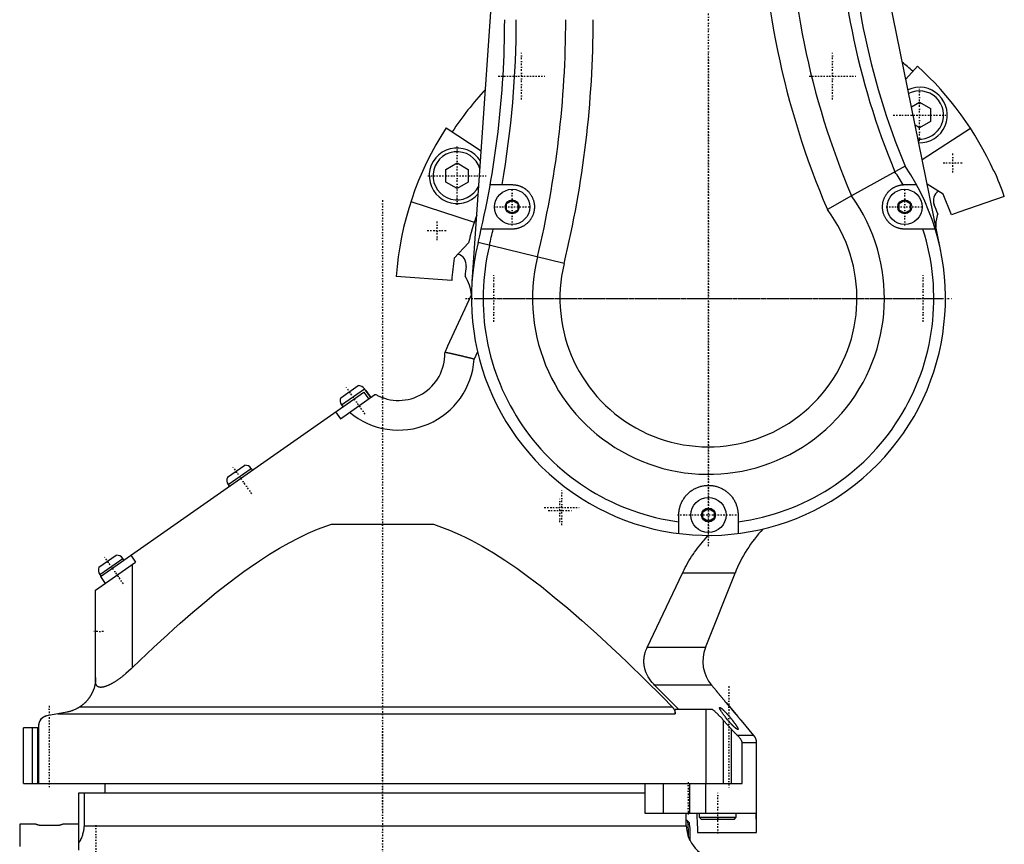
# Model space of a CAD drawing. Extents: x -152 to 584, y -5 to 847.
# Tile 2 of 7: x -98 to 168, y 183 to 405. Entities that reach past the tile are written whole.
import ezdxf

# ---------------------------------------------------------------- set-up
doc = ezdxf.new("R2010")
doc.units = 0
doc.linetypes.add('CENTER', pattern=[1.5, 0.45, -0.5, 0.05, -0.5])
doc.layers.add('AM_0', color=7, linetype='CONTINUOUS')
doc.layers.add('AM_7', color=7, linetype='CENTER')

msp = doc.modelspace()

# ---------------------------------------------------------------- linework, layer by layer
at = {"layer": 'AM_0', "color": 7, "linetype": 'CONTINUOUS'}
for p, q in [((24.16, 334.46), (33, 460.94)), ((150.72, 342.76), (129, 449.49)), ((141.27, 389.19), (144.42, 392.69)), ((142.79, 381.69), (145, 382.96)), ((145, 382.96), (148, 381.23)), ((148, 381.23), (148, 377.77)), ((148, 377.77), (145, 376.04)), ((17.13, 376.02), (26.63, 369.85)), ((145, 376.04), (143.8, 376.73)), ((145.69, 367.46), (158.74, 375.94)), ((17.1, 364.83), (20.1, 366.56)), ((17.1, 361.37), (17.1, 364.83)), ((20.1, 366.56), (23.1, 364.83)), ((23.1, 364.83), (23.1, 361.37)), ((141.14, 365.67), (126.61, 357.7)), ((165.05, 364.31), (165.19, 364.37)), ((20.1, 359.64), (17.1, 361.37)), ((23.1, 361.37), (20.1, 359.64)), ((29.07, 360.7), (35, 360.7)), ((141, 360.7), (144.16, 360.7)), ((151.37, 358.17), (147.03, 360.85)), ((33.5, 355.57), (35, 356.43)), ((35, 356.43), (36.5, 355.57)), ((126.61, 357.7), (120.12, 354.01)), ((139.5, 355.57), (141, 356.43)), ((141, 356.43), (142.5, 355.57)), ((153.6, 352.53), (151.37, 358.17)), ((167.9, 357.51), (155.63, 353.29)), ((7.64, 356.11), (24.75, 350.55)), ((33.5, 353.83), (33.5, 355.57)), ((35, 352.97), (33.5, 353.83)), ((36.5, 353.83), (35, 352.97)), ((36.5, 355.57), (36.5, 353.83)), ((139.5, 353.83), (139.5, 355.57)), ((141, 352.97), (139.5, 353.83)), ((142.5, 353.83), (141, 352.97)), ((142.5, 355.57), (142.5, 353.83)), ((155.63, 353.29), (153.6, 352.53)), ((35, 348.7), (26.65, 348.7)), ((149.21, 348.7), (141, 348.7)), ((23.2, 344.96), (19.36, 340.87)), ((49.02, 339.43), (25.79, 345.05)), ((18.67, 334.85), (3.71, 335.89)), ((17.6, 317.2), (24.01, 330.93)), ((16.78, 315.24), (17.6, 317.2)), ((25.66, 315.54), (24.74, 313.58)), ((-11.3, 303.17), (-6.62, 306.44)), ((-76.2, 254.93), (-5.09, 304.71)), ((-11.39, 297.49), (-2.1, 304)), ((-11.1, 301.23), (-4.87, 305.59)), ((-5.09, 304.71), (-3.77, 302.83)), ((-3.21, 303.22), (-4.87, 305.59)), ((-4.53, 305.1), (-4.52, 305.11)), ((-4.52, 305.11), (-3.2, 303.23)), ((-2.1, 304), (-1.79, 304)), ((-11.1, 301.23), (-10.76, 300.74)), ((-12.71, 299.38), (-11.39, 297.49)), ((-41.9, 281.67), (-37.22, 284.94)), ((-41.7, 279.73), (-35.47, 284.09)), ((-35.17, 283.65), (-35.47, 284.09)), ((-41.7, 279.73), (-41.39, 279.29)), ((80, 266.5), (80, 271.5)), ((86.5, 272.37), (88, 273.23)), ((86.5, 270.63), (86.5, 272.37)), ((88, 273.23), (89.5, 272.37)), ((89.5, 272.37), (89.5, 270.63)), ((96, 271.5), (96, 266.5)), ((-13.77, 269), (13.77, 269)), ((88, 269.77), (86.5, 270.63)), ((89.5, 270.63), (88, 269.77)), ((-76.6, 257.37), (-71.92, 260.64)), ((-68.01, 260.66), (-66.69, 258.78)), ((-77.5, 251.2), (-66.69, 258.78)), ((-76.4, 255.43), (-70.17, 259.79)), ((-69.87, 259.36), (-70.17, 259.79)), ((-67.5, 230.33), (-67.5, 258.21)), ((-76.4, 255.43), (-76.1, 255)), ((71.44, 235.7), (80.99, 255.81)), ((95.18, 255.81), (80.99, 255.81)), ((87.2, 235.7), (95.18, 255.81)), ((-76.2, 254.93), (-74.88, 253.04)), ((-77.5, 226.46), (-77.5, 251.2)), ((87.2, 235.7), (71.44, 235.7)), ((88.84, 225.57), (73.43, 225.57)), ((80.02, 219), (73.43, 225.57)), ((90.15, 224), (88.84, 225.57)), ((92.75, 220.84), (95.86, 217.17)), ((-85.27, 218.26), (-90.69, 217.25)), ((-81.67, 219.73), (78.19, 219.73)), ((89.13, 219), (79.01, 219)), ((79.01, 217.82), (79.01, 219)), ((87.4, 199), (87.4, 219)), ((-87.66, 217.82), (79.01, 217.82)), ((92.07, 199), (92.07, 216.05)), ((92.07, 216.05), (94.21, 213.63)), ((96.83, 216.06), (96.9, 215.97)), ((100.3, 211.93), (96.9, 215.97)), ((-97, 199), (-97, 214)), ((-92.9, 214), (-97, 214)), ((-94.53, 199), (-94.53, 214)), ((-93.1, 199), (-93.1, 214)), ((-92.9, 214.6), (-92.9, 199)), ((94.21, 199), (94.21, 213.63)), ((100.3, 211.93), (95.86, 211.93)), ((97.09, 199), (97.09, 210)), ((101, 210), (97.09, 210)), ((101, 185.75), (101, 210)), ((-97, 199), (97.09, 199)), ((-75, 199), (-75, 196.5)), ((70.81, 199), (70.81, 191)), ((75.81, 199), (75.81, 191)), ((82.85, 199), (82.85, 191)), ((87.16, 199), (87.16, 191)), ((-82, 196.5), (70.81, 196.5)), ((-82, 180.95), (-82, 196.5)), ((-80.62, 196.5), (-80.62, 187.6)), ((70.81, 191), (100.86, 191)), ((82, 187.6), (82, 191)), ((82.25, 189), (82, 189)), ((82.77, 188.49), (82.28, 188.98)), ((85.5, 191), (85.5, 189.9)), ((85.5, 189.9), (86, 189.4)), ((85.5, 189.9), (95.5, 189.9)), ((86, 189.4), (95, 189.4)), ((95, 189.4), (95.5, 189.9)), ((95.5, 189.9), (95.5, 191)), ((-98, 188), (-98, 182)), ((-93.66, 188), (-98, 188)), ((-88, 187.63), (-92, 187.63)), ((-82, 188), (-86.34, 188)), ((-80.62, 187.6), (82, 187.6)), ((85, 185.75), (101, 185.75))]:
    msp.add_line(p, q, dxfattribs=at)
for points in [[(82.64, 184.52), (82.62, 185.54), (82.59, 186.5), (82.54, 187.34), (82.48, 188.04), (82.41, 188.57), (82.33, 188.89), (82.25, 189)], [(83.1, 183.49), (83.1, 184.39), (83.08, 185.27), (83.06, 186.11), (83.02, 186.86), (82.97, 187.5), (82.91, 187.99), (82.84, 188.33), (82.77, 188.49)]]:
    msp.add_lwpolyline(points, dxfattribs=at)
for points in [[(35, 360.7, 0), (35.08, 360.7, 0), (35.25, 360.69, 0), (35.42, 360.69, 0), (35.5, 360.68, 0), (35.59, 360.67, 0), (35.75, 360.65, 0), (35.91, 360.63, 0), (36.07, 360.6, 0), (36.23, 360.57, 0), (36.39, 360.54, 0), (36.47, 360.52, 0), (36.55, 360.5, 0), (36.71, 360.45, 0), (36.87, 360.4, 0), (37.03, 360.34, 0), (37.19, 360.29, 0), (37.35, 360.22, 0), (37.43, 360.19, 0), (37.51, 360.15, 0), (37.66, 360.08, 0), (37.82, 360, 0), (37.89, 359.96, 0), (37.97, 359.91, 0), (38.12, 359.83, 0), (38.26, 359.73, 0), (38.34, 359.69, 0), (38.41, 359.64, 0), (38.55, 359.54, 0), (38.69, 359.43, 0), (38.83, 359.32, 0), (38.96, 359.21, 0), (39.09, 359.09, 0), (39.15, 359.03, 0), (39.21, 358.97, 0), (39.33, 358.85, 0), (39.45, 358.72, 0), (39.56, 358.6, 0), (39.67, 358.46, 0), (39.78, 358.33, 0), (39.83, 358.26, 0), (39.88, 358.2, 0), (39.97, 358.06, 0), (40.07, 357.92, 0), (40.15, 357.77, 0), (40.24, 357.62, 0), (40.32, 357.47, 0), (40.36, 357.39, 0), (40.4, 357.31, 0), (40.48, 357.15, 0), (40.55, 356.99, 0), (40.61, 356.82, 0), (40.67, 356.65, 0), (40.73, 356.48, 0), (40.76, 356.39, 0), (40.78, 356.31, 0), (40.83, 356.13, 0), (40.87, 355.95, 0), (40.9, 355.78, 0), (40.93, 355.6, 0), (40.96, 355.42, 0), (40.97, 355.33, 0), (40.98, 355.23, 0), (40.99, 355.05, 0), (41, 354.87, 0), (41, 354.78, 0), (41, 354.69, 0), (41, 354.51, 0), (40.99, 354.33, 0), (40.98, 354.24, 0), (40.97, 354.15, 0), (40.96, 353.98, 0), (40.93, 353.8, 0), (40.9, 353.63, 0), (40.87, 353.46, 0), (40.83, 353.29, 0), (40.81, 353.2, 0), (40.79, 353.11, 0), (40.74, 352.94, 0), (40.68, 352.77, 0), (40.62, 352.6, 0), (40.56, 352.44, 0), (40.49, 352.27, 0), (40.45, 352.19, 0), (40.41, 352.1, 0), (40.33, 351.94, 0), (40.24, 351.78, 0), (40.15, 351.62, 0), (40.06, 351.47, 0), (39.96, 351.32, 0), (39.9, 351.24, 0), (39.85, 351.17, 0), (39.74, 351.02, 0), (39.63, 350.88, 0), (39.51, 350.75, 0), (39.39, 350.61, 0), (39.27, 350.48, 0), (39.2, 350.42, 0), (39.14, 350.36, 0), (39.01, 350.24, 0), (38.88, 350.12, 0), (38.74, 350.01, 0), (38.61, 349.91, 0), (38.47, 349.81, 0), (38.4, 349.76, 0), (38.33, 349.71, 0), (38.19, 349.62, 0), (38.05, 349.53, 0), (37.97, 349.49, 0), (37.9, 349.45, 0), (37.75, 349.37, 0), (37.59, 349.29, 0), (37.52, 349.25, 0), (37.44, 349.22, 0), (37.28, 349.15, 0), (37.12, 349.09, 0), (36.96, 349.03, 0), (36.79, 348.97, 0), (36.62, 348.92, 0), (36.54, 348.9, 0), (36.46, 348.88, 0), (36.29, 348.84, 0), (36.12, 348.8, 0), (35.94, 348.77, 0), (35.77, 348.75, 0), (35.6, 348.73, 0), (35.51, 348.72, 0), (35.43, 348.72, 0), (35.26, 348.71, 0), (35.09, 348.7, 0), (35, 348.7, 0)], [(141, 348.7, 0), (140.91, 348.7, 0), (140.74, 348.71, 0), (140.57, 348.72, 0), (140.49, 348.72, 0), (140.4, 348.73, 0), (140.24, 348.75, 0), (140.07, 348.77, 0), (139.9, 348.8, 0), (139.73, 348.84, 0), (139.57, 348.87, 0), (139.48, 348.89, 0), (139.4, 348.92, 0), (139.24, 348.96, 0), (139.08, 349.01, 0), (138.92, 349.07, 0), (138.77, 349.13, 0), (138.62, 349.19, 0), (138.54, 349.23, 0), (138.47, 349.26, 0), (138.32, 349.33, 0), (138.17, 349.41, 0), (138.09, 349.45, 0), (138.02, 349.49, 0), (137.87, 349.58, 0), (137.73, 349.67, 0), (137.65, 349.72, 0), (137.58, 349.77, 0), (137.44, 349.87, 0), (137.3, 349.98, 0), (137.16, 350.09, 0), (137.02, 350.21, 0), (136.89, 350.33, 0), (136.83, 350.39, 0), (136.76, 350.45, 0), (136.64, 350.58, 0), (136.52, 350.71, 0), (136.4, 350.85, 0), (136.29, 350.99, 0), (136.18, 351.13, 0), (136.13, 351.2, 0), (136.08, 351.27, 0), (135.98, 351.42, 0), (135.88, 351.57, 0), (135.79, 351.72, 0), (135.71, 351.87, 0), (135.63, 352.02, 0), (135.59, 352.1, 0), (135.56, 352.18, 0), (135.49, 352.33, 0), (135.42, 352.49, 0), (135.36, 352.66, 0), (135.3, 352.82, 0), (135.25, 352.99, 0), (135.22, 353.08, 0), (135.2, 353.16, 0), (135.16, 353.33, 0), (135.12, 353.51, 0), (135.09, 353.68, 0), (135.06, 353.86, 0), (135.04, 354.04, 0), (135.03, 354.13, 0), (135.02, 354.22, 0), (135.01, 354.4, 0), (135, 354.57, 0), (135, 354.66, 0), (135, 354.75, 0), (135, 354.93, 0), (135.01, 355.1, 0), (135.02, 355.19, 0), (135.03, 355.28, 0), (135.05, 355.45, 0), (135.07, 355.62, 0), (135.1, 355.79, 0), (135.13, 355.96, 0), (135.17, 356.12, 0), (135.19, 356.2, 0), (135.21, 356.28, 0), (135.26, 356.44, 0), (135.31, 356.6, 0), (135.36, 356.76, 0), (135.42, 356.91, 0), (135.49, 357.07, 0), (135.52, 357.14, 0), (135.56, 357.22, 0), (135.63, 357.37, 0), (135.71, 357.52, 0), (135.79, 357.67, 0), (135.87, 357.82, 0), (135.97, 357.96, 0), (136.01, 358.04, 0), (136.06, 358.11, 0), (136.16, 358.24, 0), (136.26, 358.38, 0), (136.37, 358.51, 0), (136.48, 358.64, 0), (136.59, 358.77, 0), (136.65, 358.83, 0), (136.71, 358.89, 0), (136.83, 359.01, 0), (136.95, 359.13, 0), (137.07, 359.24, 0), (137.2, 359.34, 0), (137.33, 359.45, 0), (137.4, 359.5, 0), (137.46, 359.55, 0), (137.59, 359.64, 0), (137.73, 359.73, 0), (137.79, 359.77, 0), (137.86, 359.81, 0), (138, 359.9, 0), (138.14, 359.97, 0), (138.21, 360.01, 0), (138.28, 360.05, 0), (138.42, 360.12, 0), (138.57, 360.19, 0), (138.72, 360.25, 0), (138.87, 360.31, 0), (139.02, 360.36, 0), (139.1, 360.39, 0), (139.18, 360.42, 0), (139.33, 360.46, 0), (139.49, 360.51, 0), (139.65, 360.55, 0), (139.81, 360.58, 0), (139.98, 360.61, 0), (140.06, 360.63, 0), (140.14, 360.64, 0), (140.31, 360.66, 0), (140.47, 360.68, 0), (140.55, 360.68, 0)], [(140.55, 360.68, 0), (140.63, 360.69, 0), (140.78, 360.7, 0), (140.93, 360.7, 0), (141, 360.7, 0)], [(24.74, 313.58, 0), (24.69, 313.59, 0), (24.58, 313.62, 0), (24.48, 313.64, 0), (24.43, 313.66, 0), (24.38, 313.67, 0), (24.27, 313.7, 0), (24.17, 313.72, 0), (24.06, 313.75, 0), (23.96, 313.78, 0), (23.86, 313.8, 0), (23.81, 313.82, 0), (23.75, 313.83, 0), (23.65, 313.85, 0), (23.55, 313.88, 0), (23.44, 313.91, 0), (23.34, 313.93, 0), (23.24, 313.96, 0), (23.19, 313.97, 0), (23.14, 313.98, 0), (23.03, 314.01, 0), (22.93, 314.03, 0), (22.88, 314.05, 0), (22.83, 314.06, 0), (22.73, 314.08, 0), (22.63, 314.11, 0), (22.58, 314.12, 0), (22.53, 314.13, 0), (22.43, 314.16, 0), (22.33, 314.18, 0), (22.23, 314.21, 0), (22.13, 314.23, 0), (22.03, 314.25, 0), (21.98, 314.27, 0), (21.93, 314.28, 0), (21.84, 314.3, 0), (21.74, 314.32, 0), (21.64, 314.35, 0), (21.54, 314.37, 0), (21.45, 314.39, 0), (21.4, 314.4, 0), (21.35, 314.42, 0), (21.26, 314.44, 0), (21.17, 314.46, 0), (21.07, 314.48, 0), (20.98, 314.5, 0), (20.89, 314.53, 0), (20.84, 314.54, 0), (20.8, 314.55, 0), (20.71, 314.57, 0), (20.62, 314.59, 0), (20.53, 314.61, 0), (20.44, 314.63, 0), (20.35, 314.65, 0), (20.31, 314.66, 0), (20.26, 314.67, 0), (20.18, 314.69, 0), (20.09, 314.71, 0), (20.01, 314.73, 0), (19.92, 314.75, 0), (19.84, 314.77, 0), (19.8, 314.78, 0), (19.76, 314.79, 0), (19.67, 314.8, 0), (19.59, 314.82, 0), (19.55, 314.83, 0), (19.51, 314.84, 0), (19.43, 314.86, 0), (19.36, 314.88, 0), (19.32, 314.88, 0), (19.28, 314.89, 0), (19.2, 314.91, 0), (19.13, 314.93, 0), (19.05, 314.94, 0), (18.98, 314.96, 0), (18.91, 314.98, 0), (18.87, 314.98, 0), (18.84, 314.99, 0), (18.76, 315.01, 0), (18.7, 315.02, 0), (18.63, 315.04, 0), (18.56, 315.05, 0), (18.49, 315.07, 0), (18.46, 315.07, 0), (18.43, 315.08, 0), (18.36, 315.09, 0), (18.3, 315.11, 0), (18.24, 315.12, 0), (18.18, 315.13, 0), (18.12, 315.15, 0), (18.09, 315.15, 0), (18.06, 315.16, 0), (18, 315.17, 0), (17.95, 315.18, 0), (17.89, 315.19, 0), (17.84, 315.21, 0), (17.79, 315.22, 0), (17.76, 315.22, 0), (17.73, 315.23, 0), (17.68, 315.24, 0), (17.64, 315.25, 0), (17.59, 315.26, 0), (17.54, 315.27, 0), (17.5, 315.28, 0), (17.48, 315.28, 0), (17.45, 315.29, 0), (17.41, 315.29, 0), (17.37, 315.3, 0), (17.35, 315.31, 0), (17.33, 315.31, 0), (17.29, 315.32, 0), (17.25, 315.33, 0), (17.24, 315.33, 0), (17.22, 315.33, 0), (17.18, 315.34, 0), (17.15, 315.35, 0), (17.12, 315.35, 0), (17.09, 315.36, 0), (17.06, 315.37, 0), (17.04, 315.37, 0), (17.03, 315.37, 0), (17.01, 315.38, 0), (16.98, 315.38, 0), (16.96, 315.39, 0), (16.93, 315.39, 0), (16.91, 315.4, 0), (16.9, 315.4, 0), (16.89, 315.4, 0), (16.88, 315.4, 0), (16.86, 315.41, 0), (16.85, 315.41, 0)], [(80, 271.5, 0), (80, 271.61, 0), (80.01, 271.84, 0), (80.02, 272.06, 0), (80.03, 272.17, 0), (80.04, 272.28, 0), (80.06, 272.5, 0), (80.09, 272.71, 0), (80.13, 272.93, 0), (80.17, 273.14, 0), (80.22, 273.36, 0), (80.25, 273.47, 0), (80.27, 273.58, 0), (80.34, 273.8, 0), (80.4, 274.01, 0), (80.48, 274.23, 0), (80.56, 274.44, 0), (80.65, 274.66, 0), (80.7, 274.76, 0), (80.74, 274.87, 0), (80.84, 275.08, 0), (80.95, 275.29, 0), (81.01, 275.39, 0), (81.07, 275.49, 0), (81.18, 275.69, 0), (81.31, 275.89, 0), (81.37, 275.98, 0), (81.44, 276.08, 0), (81.58, 276.27, 0), (81.72, 276.45, 0), (81.86, 276.63, 0), (82.02, 276.81, 0), (82.17, 276.98, 0), (82.25, 277.06, 0), (82.33, 277.14, 0), (82.49, 277.3, 0), (82.66, 277.46, 0), (82.83, 277.6, 0), (83, 277.75, 0), (83.18, 277.89, 0), (83.27, 277.96, 0), (83.37, 278.02, 0), (83.56, 278.16, 0), (83.76, 278.28, 0), (83.96, 278.41, 0), (84.17, 278.52, 0), (84.38, 278.64, 0), (84.49, 278.69, 0), (84.6, 278.74, 0), (84.82, 278.84, 0), (85.05, 278.94, 0), (85.28, 279.02, 0), (85.51, 279.1, 0), (85.74, 279.18, 0), (85.86, 279.21, 0), (85.98, 279.24, 0), (86.22, 279.3, 0), (86.46, 279.35, 0), (86.69, 279.39, 0), (86.93, 279.43, 0), (87.17, 279.46, 0), (87.29, 279.47, 0), (87.41, 279.48, 0), (87.65, 279.49, 0), (87.88, 279.5, 0), (88, 279.5, 0), (88.12, 279.5, 0), (88.35, 279.49, 0), (88.59, 279.48, 0), (88.71, 279.47, 0), (88.83, 279.46, 0), (89.07, 279.43, 0), (89.31, 279.39, 0), (89.54, 279.35, 0), (89.78, 279.3, 0), (90.02, 279.24, 0), (90.14, 279.21, 0), (90.26, 279.18, 0), (90.49, 279.1, 0), (90.72, 279.02, 0), (90.95, 278.94, 0), (91.18, 278.84, 0), (91.4, 278.74, 0), (91.51, 278.69, 0), (91.62, 278.64, 0), (91.83, 278.52, 0), (92.04, 278.41, 0), (92.24, 278.28, 0), (92.44, 278.16, 0), (92.63, 278.02, 0), (92.73, 277.96, 0), (92.82, 277.89, 0), (93, 277.75, 0), (93.17, 277.6, 0), (93.34, 277.46, 0), (93.51, 277.3, 0), (93.67, 277.14, 0), (93.75, 277.06, 0), (93.83, 276.98, 0), (93.98, 276.81, 0), (94.14, 276.63, 0), (94.28, 276.45, 0), (94.42, 276.27, 0), (94.56, 276.08, 0), (94.63, 275.98, 0), (94.69, 275.89, 0), (94.82, 275.69, 0), (94.93, 275.49, 0), (94.99, 275.39, 0), (95.05, 275.29, 0), (95.16, 275.08, 0), (95.26, 274.87, 0), (95.3, 274.76, 0), (95.35, 274.66, 0), (95.44, 274.44, 0), (95.52, 274.23, 0), (95.6, 274.01, 0), (95.66, 273.8, 0), (95.73, 273.58, 0), (95.75, 273.47, 0), (95.78, 273.36, 0), (95.83, 273.14, 0), (95.87, 272.93, 0), (95.91, 272.71, 0), (95.94, 272.5, 0), (95.96, 272.28, 0), (95.97, 272.17, 0), (95.98, 272.06, 0), (95.99, 271.84, 0), (96, 271.61, 0), (96, 271.5, 0)], [(-67.5, 230.33, 0), (-65.54, 232.22, 0), (-61.74, 235.81, 0), (-58.11, 239.16, 0), (-56.35, 240.76, 0), (-54.62, 242.3, 0), (-51.26, 245.24, 0), (-48.02, 247.98, 0), (-44.9, 250.55, 0), (-41.87, 252.94, 0), (-38.92, 255.16, 0), (-37.48, 256.21, 0), (-36.06, 257.23, 0), (-33.27, 259.14, 0), (-30.54, 260.91, 0), (-27.86, 262.53, 0), (-25.23, 264.01, 0), (-22.64, 265.36, 0), (-21.36, 265.98, 0), (-20.08, 266.57, 0), (-17.55, 267.64, 0), (-15.03, 268.58, 0), (-13.77, 269, 0)], [(13.77, 269, 0), (15.2, 268.52, 0), (18.08, 267.43, 0), (20.98, 266.16, 0), (22.44, 265.46, 0), (23.91, 264.71, 0), (26.89, 263.09, 0), (29.93, 261.29, 0), (33.03, 259.3, 0), (36.22, 257.12, 0), (39.49, 254.74, 0), (41.17, 253.47, 0), (42.87, 252.15, 0), (46.37, 249.35, 0), (50.01, 246.31, 0), (53.8, 243.03, 0), (57.75, 239.49, 0), (61.89, 235.67, 0), (64.04, 233.65, 0), (66.24, 231.54, 0), (70.82, 227.09, 0), (75.66, 222.28, 0), (78.19, 219.73, 0)], [(80.99, 255.81, 0), (81.13, 256.11, 0), (81.41, 256.7, 0), (81.72, 257.29, 0), (81.88, 257.59, 0), (82.04, 257.89, 0), (82.37, 258.48, 0), (82.72, 259.08, 0), (83.08, 259.67, 0), (83.45, 260.26, 0), (83.84, 260.84, 0), (84.03, 261.13, 0), (84.23, 261.42, 0), (84.64, 261.99, 0), (85.06, 262.56, 0), (85.49, 263.11, 0), (85.93, 263.66, 0), (86.38, 264.2, 0), (86.6, 264.47, 0), (86.83, 264.73, 0), (87.29, 265.25, 0), (87.76, 265.76, 0), (87.99, 266.01, 0)], [(73.43, 225.57, 0), (73.21, 225.78, 0), (72.8, 226.24, 0), (72.4, 226.74, 0), (72.22, 226.99, 0), (72.04, 227.25, 0), (71.72, 227.78, 0), (71.44, 228.31, 0), (71.2, 228.85, 0), (71.07, 229.18, 0), (71.04, 229.28, 0), (71, 229.37, 0), (70.99, 229.42, 0), (70.97, 229.47, 0), (70.94, 229.57, 0), (70.91, 229.67, 0), (70.88, 229.77, 0), (70.85, 229.87, 0), (70.83, 229.97, 0), (70.81, 230.03, 0), (70.8, 230.08, 0), (70.78, 230.18, 0), (70.75, 230.28, 0), (70.74, 230.33, 0), (70.73, 230.38, 0), (70.71, 230.49, 0), (70.7, 230.59, 0), (70.69, 230.64, 0), (70.68, 230.69, 0), (70.66, 230.8, 0), (70.65, 230.9, 0), (70.63, 231, 0), (70.62, 231.11, 0), (70.61, 231.21, 0), (70.61, 231.26, 0), (70.6, 231.31, 0), (70.59, 231.41, 0), (70.59, 231.51, 0), (70.58, 231.61, 0), (70.58, 231.71, 0), (70.58, 231.81, 0), (70.57, 231.86, 0), (70.57, 231.91, 0), (70.57, 232, 0), (70.57, 232.1, 0), (70.58, 232.2, 0), (70.58, 232.3, 0), (70.58, 232.4, 0), (70.59, 232.45, 0), (70.59, 232.5, 0), (70.59, 232.6, 0), (70.6, 232.7, 0), (70.61, 232.8, 0), (70.62, 232.9, 0), (70.64, 233.01, 0), (70.64, 233.06, 0), (70.65, 233.11, 0), (70.66, 233.21, 0), (70.68, 233.32, 0), (70.7, 233.42, 0), (70.72, 233.52, 0), (70.74, 233.62, 0), (70.75, 233.68, 0), (70.76, 233.73, 0), (70.78, 233.83, 0), (70.8, 233.93, 0), (70.82, 233.98, 0), (70.83, 234.03, 0), (70.86, 234.14, 0), (70.88, 234.24, 0), (70.9, 234.29, 0), (70.91, 234.34, 0), (70.94, 234.44, 0), (70.97, 234.54, 0), (71.09, 234.88, 0), (71.32, 235.44, 0), (71.44, 235.7, 0)], [(-67.5, 230.33, 0), (-67.86, 229.98, 0), (-68.59, 229.32, 0), (-69.31, 228.69, 0), (-69.68, 228.38, 0), (-69.74, 228.33, 0), (-69.86, 228.23, 0), (-69.99, 228.13, 0), (-70.05, 228.08, 0), (-70.11, 228.03, 0), (-70.24, 227.93, 0), (-70.36, 227.83, 0), (-70.49, 227.73, 0), (-70.62, 227.63, 0), (-70.75, 227.54, 0), (-70.81, 227.49, 0), (-70.88, 227.44, 0), (-71, 227.35, 0), (-71.13, 227.25, 0), (-71.26, 227.16, 0), (-71.39, 227.07, 0), (-71.52, 226.98, 0), (-71.58, 226.94, 0), (-71.65, 226.89, 0), (-71.78, 226.81, 0), (-71.9, 226.72, 0), (-72.03, 226.64, 0), (-72.16, 226.55, 0), (-72.29, 226.47, 0), (-72.35, 226.43, 0), (-72.42, 226.39, 0), (-72.54, 226.31, 0), (-72.67, 226.24, 0), (-72.8, 226.16, 0), (-72.92, 226.09, 0), (-73.04, 226.02, 0), (-73.11, 225.99, 0), (-73.17, 225.95, 0), (-73.29, 225.89, 0), (-73.41, 225.82, 0), (-73.53, 225.76, 0), (-73.66, 225.7, 0), (-73.77, 225.64, 0), (-73.83, 225.61, 0), (-73.89, 225.58, 0), (-74.01, 225.53, 0), (-74.13, 225.48, 0), (-74.18, 225.45, 0), (-74.24, 225.43, 0), (-74.35, 225.38, 0), (-74.47, 225.34, 0), (-74.52, 225.31, 0), (-74.58, 225.29, 0), (-74.69, 225.25, 0), (-74.79, 225.22, 0), (-74.9, 225.18, 0), (-75, 225.15, 0), (-75.11, 225.12, 0), (-75.16, 225.1, 0), (-75.21, 225.09, 0), (-75.31, 225.07, 0), (-75.41, 225.04, 0), (-75.5, 225.02, 0), (-75.6, 225.01, 0), (-75.69, 224.99, 0), (-75.73, 224.99, 0), (-75.78, 224.98, 0), (-75.87, 224.97, 0), (-75.95, 224.97, 0), (-76.04, 224.96, 0), (-76.12, 224.96, 0), (-76.2, 224.96, 0), (-76.24, 224.97, 0), (-76.28, 224.97, 0), (-76.35, 224.98, 0), (-76.42, 224.99, 0), (-76.5, 225, 0), (-76.56, 225.01, 0), (-76.63, 225.03, 0), (-76.66, 225.04, 0), (-76.69, 225.05, 0), (-76.75, 225.08, 0), (-76.81, 225.1, 0), (-76.87, 225.13, 0), (-76.92, 225.16, 0), (-76.97, 225.19, 0), (-77, 225.21, 0), (-77.02, 225.23, 0), (-77.07, 225.27, 0), (-77.11, 225.31, 0), (-77.13, 225.33, 0), (-77.15, 225.35, 0), (-77.19, 225.4, 0), (-77.23, 225.45, 0), (-77.25, 225.47, 0), (-77.26, 225.5, 0), (-77.3, 225.55, 0), (-77.33, 225.61, 0), (-77.35, 225.66, 0), (-77.38, 225.72, 0), (-77.4, 225.78, 0), (-77.41, 225.81, 0), (-77.42, 225.85, 0), (-77.44, 225.91, 0), (-77.45, 225.98, 0), (-77.47, 226.05, 0), (-77.48, 226.12, 0), (-77.49, 226.19, 0), (-77.49, 226.23, 0), (-77.49, 226.27, 0), (-77.5, 226.35, 0), (-77.5, 226.42, 0), (-77.5, 226.46, 0)], [(-77.5, 227.6, 0), (-77.5, 227.44, 0), (-77.51, 227.12, 0), (-77.54, 226.78, 0), (-77.55, 226.6, 0), (-77.57, 226.42, 0), (-77.63, 226.05, 0), (-77.7, 225.64, 0), (-77.8, 225.22, 0), (-77.93, 224.77, 0), (-78.02, 224.51, 0), (-78.05, 224.43, 0), (-78.07, 224.35, 0), (-78.09, 224.31, 0), (-78.1, 224.27, 0), (-78.13, 224.19, 0), (-78.16, 224.11, 0), (-78.18, 224.07, 0), (-78.19, 224.03, 0), (-78.23, 223.95, 0), (-78.26, 223.87, 0), (-78.28, 223.83, 0), (-78.3, 223.79, 0), (-78.33, 223.71, 0), (-78.37, 223.63, 0), (-78.41, 223.55, 0), (-78.45, 223.47, 0), (-78.49, 223.38, 0), (-78.51, 223.34, 0), (-78.53, 223.3, 0), (-78.57, 223.22, 0), (-78.61, 223.14, 0), (-78.66, 223.05, 0), (-78.71, 222.97, 0), (-78.75, 222.88, 0), (-78.78, 222.84, 0), (-78.8, 222.8, 0), (-78.85, 222.72, 0), (-78.9, 222.63, 0), (-78.96, 222.55, 0), (-79.01, 222.46, 0), (-79.07, 222.37, 0), (-79.09, 222.33, 0), (-79.12, 222.29, 0), (-79.18, 222.2, 0), (-79.24, 222.12, 0), (-79.3, 222.03, 0), (-79.37, 221.94, 0), (-79.43, 221.86, 0), (-79.47, 221.81, 0), (-79.5, 221.77, 0), (-79.57, 221.68, 0), (-79.64, 221.59, 0), (-79.71, 221.5, 0), (-79.79, 221.42, 0), (-79.86, 221.33, 0), (-79.9, 221.28, 0), (-79.94, 221.24, 0), (-80.02, 221.15, 0), (-80.1, 221.07, 0), (-80.14, 221.02, 0), (-80.18, 220.98, 0), (-80.27, 220.9, 0), (-80.35, 220.82, 0), (-80.39, 220.77, 0), (-80.44, 220.73, 0), (-80.52, 220.65, 0), (-80.61, 220.57, 0), (-80.69, 220.5, 0), (-80.78, 220.42, 0), (-80.87, 220.35, 0), (-80.91, 220.31, 0), (-80.95, 220.27, 0), (-81.04, 220.2, 0), (-81.13, 220.13, 0), (-81.21, 220.07, 0), (-81.3, 220, 0), (-81.38, 219.94, 0), (-81.43, 219.91, 0), (-81.47, 219.88, 0), (-81.55, 219.82, 0), (-81.63, 219.76, 0), (-81.67, 219.73, 0)], [(96.9, 215.97, 0), (96.9, 215.97, 0), (96.9, 215.98, 0), (96.89, 215.99, 0), (96.88, 215.99, 0), (96.88, 216, 0), (96.86, 216.02, 0), (96.84, 216.04, 0), (96.82, 216.07, 0), (96.79, 216.1, 0), (96.76, 216.13, 0), (96.74, 216.15, 0), (96.72, 216.17, 0), (96.69, 216.22, 0), (96.65, 216.26, 0), (96.6, 216.31, 0), (96.56, 216.37, 0), (96.51, 216.42, 0), (96.48, 216.45, 0), (96.46, 216.48, 0), (96.4, 216.54, 0), (96.35, 216.61, 0), (96.32, 216.64, 0), (96.29, 216.67, 0), (96.23, 216.74, 0), (96.17, 216.81, 0), (96.14, 216.85, 0), (96.11, 216.89, 0), (96.04, 216.96, 0), (95.98, 217.03, 0), (95.92, 217.11, 0), (95.85, 217.18, 0), (95.78, 217.26, 0), (95.75, 217.3, 0), (95.72, 217.34, 0), (95.65, 217.42, 0), (95.58, 217.5, 0), (95.51, 217.58, 0), (95.44, 217.66, 0), (95.36, 217.75, 0), (95.33, 217.79, 0), (95.29, 217.84, 0), (95.21, 217.92, 0), (95.14, 218.01, 0), (95.06, 218.1, 0), (94.98, 218.19, 0), (94.9, 218.29, 0), (94.86, 218.33, 0), (94.83, 218.38, 0), (94.75, 218.47, 0), (94.67, 218.56, 0), (94.59, 218.66, 0), (94.51, 218.75, 0), (94.43, 218.85, 0), (94.39, 218.89, 0), (94.34, 218.94, 0), (94.26, 219.04, 0), (94.18, 219.13, 0), (94.1, 219.23, 0), (94.02, 219.32, 0), (93.94, 219.42, 0), (93.9, 219.46, 0), (93.86, 219.51, 0), (93.78, 219.61, 0), (93.7, 219.7, 0), (93.67, 219.75, 0), (93.63, 219.79, 0), (93.55, 219.88, 0), (93.47, 219.98, 0), (93.43, 220.02, 0), (93.4, 220.07, 0), (93.32, 220.16, 0), (93.24, 220.25, 0), (93.17, 220.34, 0), (93.09, 220.43, 0), (93.01, 220.52, 0), (92.97, 220.57, 0), (92.93, 220.62, 0), (92.85, 220.71, 0), (92.78, 220.81, 0), (92.7, 220.9, 0), (92.62, 221, 0), (92.54, 221.09, 0), (92.5, 221.14, 0), (92.46, 221.19, 0), (92.38, 221.28, 0), (92.3, 221.37, 0), (92.23, 221.47, 0), (92.15, 221.56, 0), (92.07, 221.66, 0), (92.03, 221.7, 0), (91.99, 221.75, 0), (91.92, 221.84, 0), (91.84, 221.93, 0), (91.77, 222.02, 0), (91.69, 222.11, 0), (91.62, 222.2, 0), (91.58, 222.25, 0), (91.55, 222.29, 0), (91.47, 222.38, 0), (91.4, 222.46, 0), (91.33, 222.55, 0), (91.27, 222.63, 0), (91.2, 222.71, 0), (91.17, 222.75, 0), (91.13, 222.79, 0), (91.07, 222.87, 0), (91.01, 222.95, 0), (90.97, 222.99, 0), (90.94, 223.02, 0), (90.88, 223.1, 0), (90.83, 223.17, 0), (90.8, 223.2, 0), (90.77, 223.24, 0), (90.71, 223.31, 0), (90.65, 223.38, 0), (90.6, 223.45, 0), (90.55, 223.51, 0), (90.49, 223.57, 0), (90.47, 223.6, 0), (90.45, 223.63, 0), (90.4, 223.69, 0), (90.36, 223.75, 0), (90.31, 223.8, 0), (90.28, 223.84, 0), (90.24, 223.89, 0), (90.23, 223.91, 0), (90.21, 223.92, 0), (90.18, 223.96, 0), (90.16, 223.99, 0), (90.15, 224, 0)], [(-81.67, 219.73, 0), (-81.7, 219.72, 0), (-81.75, 219.68, 0), (-81.81, 219.65, 0), (-81.83, 219.63, 0), (-81.86, 219.61, 0), (-81.91, 219.58, 0), (-81.96, 219.55, 0), (-82.01, 219.52, 0), (-82.06, 219.49, 0), (-82.1, 219.46, 0), (-82.13, 219.44, 0), (-82.15, 219.43, 0), (-82.2, 219.4, 0), (-82.25, 219.37, 0), (-82.29, 219.35, 0), (-82.34, 219.32, 0), (-82.38, 219.3, 0), (-82.4, 219.29, 0), (-82.42, 219.27, 0), (-82.47, 219.25, 0), (-82.51, 219.23, 0), (-82.53, 219.22, 0), (-82.64, 219.16, 0), (-82.85, 219.06, 0), (-83.05, 218.96, 0), (-83.25, 218.87, 0), (-83.44, 218.79, 0), (-83.63, 218.72, 0), (-83.72, 218.68, 0), (-83.81, 218.65, 0), (-83.99, 218.59, 0), (-84.17, 218.53, 0), (-84.35, 218.48, 0), (-84.52, 218.43, 0), (-84.7, 218.38, 0), (-84.78, 218.36, 0), (-84.86, 218.34, 0), (-85.03, 218.31, 0), (-85.19, 218.27, 0), (-85.27, 218.26, 0)], [(78.19, 219.73, 0), (78.23, 219.69, 0), (78.31, 219.6, 0), (78.39, 219.51, 0), (78.42, 219.46, 0), (78.46, 219.41, 0), (78.53, 219.32, 0), (78.6, 219.21, 0), (78.66, 219.11, 0), (78.72, 219.01, 0), (78.77, 218.91, 0), (78.79, 218.85, 0), (78.81, 218.8, 0), (78.85, 218.69, 0), (78.89, 218.58, 0), (78.92, 218.46, 0), (78.95, 218.34, 0), (78.97, 218.23, 0), (78.98, 218.17, 0), (78.99, 218.11, 0), (79, 217.99, 0), (79.01, 217.87, 0), (79.01, 217.82, 0)], [(89.13, 219, 0), (89.21, 218.93, 0), (89.37, 218.79, 0), (89.53, 218.65, 0), (89.61, 218.58, 0), (89.69, 218.51, 0), (89.85, 218.36, 0), (90.01, 218.21, 0), (90.17, 218.05, 0), (90.33, 217.89, 0), (90.5, 217.73, 0), (90.58, 217.65, 0), (90.66, 217.56, 0), (90.83, 217.39, 0), (90.99, 217.22, 0), (91.16, 217.05, 0), (91.33, 216.87, 0), (91.49, 216.69, 0), (91.58, 216.6, 0), (91.66, 216.51, 0), (91.83, 216.32, 0), (91.99, 216.14, 0), (92.07, 216.05, 0)], [(91, 219.44, 0), (91, 219.45, 0), (91, 219.47, 0), (91.01, 219.49, 0), (91.01, 219.5, 0), (91.02, 219.51, 0), (91.03, 219.52, 0), (91.05, 219.53, 0), (91.07, 219.53, 0), (91.09, 219.53, 0), (91.12, 219.52, 0), (91.13, 219.52, 0), (91.15, 219.52, 0), (91.18, 219.5, 0), (91.21, 219.49, 0), (91.25, 219.47, 0), (91.29, 219.44, 0), (91.33, 219.41, 0), (91.36, 219.4, 0), (91.38, 219.38, 0), (91.43, 219.35, 0), (91.48, 219.31, 0), (91.5, 219.29, 0), (91.53, 219.27, 0), (91.58, 219.23, 0), (91.64, 219.18, 0), (91.66, 219.16, 0), (91.69, 219.13, 0), (91.75, 219.08, 0), (91.81, 219.03, 0), (91.86, 218.98, 0), (91.92, 218.93, 0), (91.98, 218.87, 0), (92.01, 218.84, 0), (92.04, 218.82, 0), (92.09, 218.76, 0), (92.15, 218.7, 0), (92.21, 218.64, 0), (92.27, 218.58, 0), (92.33, 218.52, 0), (92.37, 218.49, 0), (92.4, 218.46, 0), (92.46, 218.39, 0), (92.52, 218.33, 0), (92.58, 218.26, 0), (92.65, 218.19, 0), (92.71, 218.13, 0), (92.74, 218.09, 0), (92.77, 218.06, 0), (92.84, 217.99, 0), (92.9, 217.92, 0), (92.97, 217.85, 0), (93.03, 217.78, 0), (93.1, 217.71, 0), (93.13, 217.67, 0), (93.16, 217.63, 0), (93.22, 217.56, 0), (93.29, 217.49, 0), (93.35, 217.42, 0), (93.41, 217.34, 0), (93.48, 217.27, 0), (93.51, 217.23, 0), (93.54, 217.2, 0), (93.6, 217.13, 0), (93.66, 217.05, 0), (93.69, 217.02, 0), (93.73, 216.98, 0), (93.79, 216.91, 0), (93.85, 216.84, 0), (93.87, 216.8, 0), (93.9, 216.77, 0), (93.96, 216.7, 0), (94.02, 216.63, 0), (94.08, 216.56, 0), (94.13, 216.49, 0), (94.19, 216.42, 0), (94.22, 216.38, 0), (94.25, 216.35, 0), (94.31, 216.27, 0), (94.36, 216.2, 0), (94.42, 216.13, 0), (94.48, 216.06, 0), (94.54, 215.98, 0), (94.56, 215.95, 0), (94.59, 215.91, 0), (94.65, 215.84, 0), (94.71, 215.77, 0), (94.76, 215.69, 0), (94.82, 215.62, 0), (94.87, 215.55, 0), (94.9, 215.51, 0), (94.92, 215.47, 0), (94.98, 215.4, 0), (95.03, 215.33, 0), (95.08, 215.26, 0), (95.13, 215.19, 0), (95.18, 215.12, 0), (95.21, 215.09, 0), (95.23, 215.05, 0), (95.28, 214.98, 0), (95.33, 214.92, 0), (95.37, 214.85, 0), (95.42, 214.79, 0), (95.46, 214.72, 0), (95.48, 214.69, 0), (95.5, 214.66, 0), (95.54, 214.6, 0), (95.58, 214.54, 0), (95.6, 214.51, 0), (95.62, 214.48, 0), (95.65, 214.42, 0), (95.69, 214.36, 0), (95.71, 214.33, 0), (95.72, 214.31, 0), (95.76, 214.25, 0), (95.79, 214.19, 0), (95.82, 214.14, 0), (95.85, 214.09, 0), (95.87, 214.04, 0), (95.89, 214.01, 0), (95.9, 213.99, 0), (95.92, 213.94, 0), (95.94, 213.9, 0), (95.96, 213.85, 0), (95.97, 213.81, 0), (95.98, 213.78, 0), (95.99, 213.76, 0), (95.99, 213.74, 0), (96, 213.71, 0), (96, 213.68, 0), (96, 213.67, 0)], [(92.83, 216.59, 0), (92.76, 216.68, 0), (92.61, 216.87, 0), (92.47, 217.05, 0), (92.39, 217.14, 0), (92.32, 217.24, 0), (92.18, 217.42, 0), (92.05, 217.61, 0), (91.91, 217.8, 0), (91.79, 217.98, 0), (91.66, 218.16, 0), (91.61, 218.24, 0), (91.55, 218.33, 0), (91.44, 218.49, 0), (91.35, 218.65, 0), (91.3, 218.74, 0), (91.28, 218.76, 0), (91.27, 218.79, 0), (91.26, 218.8, 0), (91.25, 218.81, 0), (91.24, 218.84, 0), (91.23, 218.86, 0), (91.22, 218.88, 0), (91.2, 218.91, 0), (91.19, 218.93, 0), (91.18, 218.94, 0), (91.18, 218.95, 0), (91.17, 218.98, 0), (91.15, 219, 0), (91.14, 219.02, 0), (91.13, 219.04, 0), (91.12, 219.07, 0), (91.12, 219.08, 0), (91.11, 219.09, 0), (91.1, 219.11, 0), (91.09, 219.13, 0), (91.09, 219.14, 0), (91.08, 219.15, 0), (91.07, 219.17, 0), (91.07, 219.19, 0), (91.06, 219.2, 0), (91.06, 219.21, 0), (91.05, 219.23, 0), (91.04, 219.25, 0), (91.04, 219.27, 0), (91.03, 219.29, 0), (91.03, 219.3, 0), (91.02, 219.31, 0), (91.02, 219.32, 0), (91.02, 219.34, 0), (91.01, 219.35, 0), (91.01, 219.37, 0), (91.01, 219.38, 0), (91, 219.39, 0), (91, 219.4, 0), (91, 219.41, 0), (91, 219.42, 0), (91, 219.43, 0), (91, 219.44, 0)], [(-90.69, 217.25, 0), (-90.78, 217.24, 0), (-90.95, 217.19, 0), (-91.11, 217.14, 0), (-91.19, 217.11, 0), (-91.27, 217.08, 0), (-91.43, 217, 0), (-91.58, 216.92, 0), (-91.72, 216.83, 0), (-91.86, 216.73, 0), (-91.99, 216.62, 0), (-92.06, 216.56, 0), (-92.12, 216.5, 0), (-92.24, 216.37, 0), (-92.35, 216.24, 0), (-92.45, 216.09, 0), (-92.55, 215.93, 0), (-92.64, 215.75, 0), (-92.69, 215.65, 0), (-92.7, 215.63, 0), (-92.71, 215.59, 0), (-92.73, 215.55, 0), (-92.73, 215.53, 0), (-92.74, 215.51, 0), (-92.76, 215.47, 0), (-92.77, 215.43, 0), (-92.78, 215.38, 0), (-92.8, 215.34, 0), (-92.81, 215.29, 0), (-92.82, 215.27, 0), (-92.82, 215.24, 0), (-92.84, 215.19, 0), (-92.85, 215.13, 0), (-92.86, 215.07, 0), (-92.86, 215.04, 0), (-92.87, 215.02, 0), (-92.87, 215.01, 0), (-92.87, 215.01, 0), (-92.87, 215, 0), (-92.87, 214.99, 0), (-92.87, 214.98, 0), (-92.88, 214.96, 0), (-92.88, 214.95, 0), (-92.88, 214.94, 0), (-92.88, 214.93, 0), (-92.88, 214.93, 0), (-92.88, 214.91, 0), (-92.88, 214.9, 0), (-92.88, 214.89, 0), (-92.89, 214.88, 0), (-92.89, 214.87, 0), (-92.89, 214.86, 0), (-92.89, 214.85, 0), (-92.89, 214.84, 0), (-92.89, 214.83, 0), (-92.89, 214.81, 0), (-92.89, 214.8, 0), (-92.89, 214.78, 0), (-92.9, 214.76, 0), (-92.9, 214.76, 0), (-92.9, 214.75, 0), (-92.9, 214.73, 0), (-92.9, 214.71, 0), (-92.9, 214.7, 0), (-92.9, 214.68, 0), (-92.9, 214.66, 0), (-92.9, 214.65, 0), (-92.9, 214.65, 0), (-92.9, 214.63, 0), (-92.9, 214.61, 0), (-92.9, 214.6, 0)], [(96, 213.67, 0), (96, 213.66, 0), (96, 213.65, 0), (96, 213.64, 0), (96, 213.63, 0), (95.99, 213.63, 0), (95.99, 213.62, 0), (95.98, 213.61, 0), (95.98, 213.6, 0), (95.97, 213.59, 0), (95.96, 213.59, 0), (95.96, 213.59, 0), (95.95, 213.59, 0), (95.94, 213.58, 0), (95.93, 213.58, 0), (95.92, 213.58, 0), (95.91, 213.58, 0), (95.89, 213.59, 0), (95.88, 213.59, 0), (95.88, 213.59, 0), (95.86, 213.59, 0), (95.84, 213.6, 0), (95.83, 213.6, 0), (95.82, 213.61, 0), (95.8, 213.62, 0), (95.78, 213.63, 0), (95.77, 213.63, 0), (95.76, 213.64, 0), (95.74, 213.65, 0), (95.72, 213.66, 0), (95.69, 213.68, 0), (95.67, 213.69, 0), (95.64, 213.71, 0), (95.63, 213.72, 0), (95.62, 213.72, 0), (95.59, 213.74, 0), (95.56, 213.76, 0), (95.54, 213.78, 0), (95.51, 213.8, 0), (95.48, 213.83, 0), (95.46, 213.84, 0), (95.45, 213.85, 0), (95.42, 213.87, 0), (95.39, 213.9, 0), (95.35, 213.92, 0), (95.32, 213.95, 0), (95.29, 213.98, 0), (95.27, 213.99, 0), (95.26, 214, 0), (95.22, 214.03, 0), (95.19, 214.06, 0), (95.16, 214.09, 0), (95.12, 214.12, 0), (95.09, 214.15, 0), (95.07, 214.16, 0), (95.06, 214.18, 0), (95.02, 214.21, 0), (94.99, 214.24, 0), (94.95, 214.28, 0), (94.92, 214.31, 0), (94.88, 214.34, 0), (94.86, 214.36, 0), (94.85, 214.37, 0), (94.81, 214.41, 0), (94.78, 214.44, 0), (94.76, 214.46, 0), (94.74, 214.47, 0), (94.71, 214.51, 0), (94.68, 214.54, 0), (94.66, 214.56, 0), (94.64, 214.57, 0), (94.61, 214.61, 0), (94.57, 214.64, 0), (94.53, 214.68, 0), (94.5, 214.72, 0), (94.46, 214.75, 0), (94.44, 214.77, 0), (94.43, 214.79, 0), (94.39, 214.83, 0), (94.35, 214.86, 0), (94.32, 214.9, 0), (94.28, 214.94, 0), (94.24, 214.98, 0), (94.23, 215, 0), (94.21, 215.02, 0), (94.17, 215.06, 0), (94.13, 215.1, 0), (94, 215.24, 0), (93.78, 215.48, 0), (93.56, 215.73, 0), (93.45, 215.86, 0), (93.34, 215.98, 0), (93.13, 216.23, 0), (92.93, 216.48, 0), (92.83, 216.59, 0)], [(94.21, 213.63, 0), (94.25, 213.58, 0), (94.35, 213.47, 0), (94.44, 213.37, 0), (94.49, 213.32, 0), (94.53, 213.27, 0), (94.63, 213.16, 0), (94.72, 213.06, 0), (94.81, 212.96, 0), (94.91, 212.86, 0), (95, 212.77, 0), (95.05, 212.72, 0), (95.09, 212.67, 0), (95.19, 212.58, 0), (95.28, 212.48, 0), (95.37, 212.39, 0), (95.46, 212.31, 0), (95.55, 212.22, 0), (95.59, 212.18, 0), (95.64, 212.14, 0), (95.73, 212.05, 0), (95.81, 211.97, 0), (95.86, 211.93, 0)], [(95.86, 211.93, 0), (95.91, 211.88, 0), (96.01, 211.78, 0), (96.11, 211.68, 0), (96.16, 211.63, 0), (96.2, 211.58, 0), (96.29, 211.48, 0), (96.38, 211.37, 0), (96.46, 211.27, 0), (96.53, 211.16, 0), (96.61, 211.05, 0), (96.64, 211, 0), (96.68, 210.95, 0), (96.74, 210.84, 0), (96.8, 210.73, 0), (96.86, 210.62, 0), (96.91, 210.5, 0), (96.96, 210.39, 0), (96.98, 210.34, 0), (97, 210.28, 0), (97.04, 210.17, 0), (97.07, 210.06, 0), (97.09, 210, 0)], [(84.84, 191, 0), (84.89, 190.13, 0), (84.96, 188.38, 0), (85, 186.63, 0), (85, 185.75, 0)], [(101, 185.75, 0), (101, 186.63, 0), (100.97, 188.38, 0), (100.91, 190.13, 0), (100.86, 191, 0)], [(-92, 187.63, 0), (-92.05, 187.63, 0), (-92.15, 187.64, 0), (-92.24, 187.64, 0), (-92.29, 187.64, 0), (-92.34, 187.65, 0), (-92.44, 187.66, 0), (-92.53, 187.67, 0), (-92.63, 187.68, 0), (-92.72, 187.7, 0), (-92.82, 187.72, 0), (-92.87, 187.73, 0), (-92.91, 187.74, 0), (-93.01, 187.76, 0), (-93.1, 187.79, 0), (-93.19, 187.81, 0), (-93.28, 187.84, 0), (-93.36, 187.87, 0), (-93.41, 187.89, 0), (-93.45, 187.91, 0), (-93.53, 187.94, 0), (-93.62, 187.98, 0), (-93.66, 188, 0)], [(-86.34, 188, 0), (-86.38, 187.98, 0), (-86.47, 187.94, 0), (-86.55, 187.91, 0), (-86.59, 187.89, 0), (-86.64, 187.87, 0), (-86.72, 187.84, 0), (-86.81, 187.81, 0), (-86.9, 187.79, 0), (-86.99, 187.76, 0), (-87.09, 187.74, 0), (-87.13, 187.73, 0), (-87.18, 187.72, 0), (-87.28, 187.7, 0), (-87.37, 187.68, 0), (-87.47, 187.67, 0), (-87.56, 187.66, 0), (-87.66, 187.65, 0), (-87.71, 187.64, 0), (-87.76, 187.64, 0), (-87.85, 187.64, 0), (-87.95, 187.63, 0), (-88, 187.63, 0)], [(-80.62, 187.6, 0), (-80.62, 187.47, 0), (-80.64, 187.2, 0), (-80.67, 186.93, 0), (-80.69, 186.79, 0), (-80.71, 186.66, 0), (-80.75, 186.39, 0), (-80.8, 186.11, 0), (-80.86, 185.84, 0), (-80.92, 185.58, 0), (-81, 185.31, 0), (-81.04, 185.18, 0), (-81.08, 185.05, 0), (-81.16, 184.8, 0), (-81.25, 184.55, 0), (-81.35, 184.31, 0), (-81.45, 184.07, 0), (-81.56, 183.84, 0), (-81.61, 183.72, 0), (-81.67, 183.6, 0), (-81.8, 183.36, 0), (-81.93, 183.12, 0), (-82, 183, 0)], [(83.05, 183.59, 0), (83.03, 183.62, 0), (82.99, 183.69, 0), (82.96, 183.76, 0), (82.95, 183.79, 0), (82.93, 183.82, 0), (82.9, 183.89, 0), (82.87, 183.96, 0), (82.84, 184.03, 0), (82.81, 184.1, 0), (82.78, 184.17, 0), (82.76, 184.2, 0), (82.75, 184.24, 0), (82.72, 184.31, 0), (82.69, 184.38, 0), (82.66, 184.45, 0), (82.64, 184.52, 0), (82.61, 184.59, 0), (82.6, 184.62, 0), (82.58, 184.66, 0), (82.56, 184.73, 0), (82.53, 184.8, 0), (82.52, 184.84, 0)]]:
    msp.add_polyline3d(points, dxfattribs=at)
for centre, radius in [((35, 354.7), 4.75), ((141, 354.7), 4.75), ((35, 354.7), 1.88), ((141, 354.7), 1.88), ((88, 271.5), 4.75), ((88, 271.5), 1.88)]:
    msp.add_circle(centre, radius, dxfattribs=at)
for centre, radius, start, end in [((324, 441.6), 221.9, 180, 203.25), ((324, 441.6), 214.48, 180, 203.027), ((324, 441.6), 201.14, 180, 202.6395), ((324, 441.6), 198, 180, 202.5492), ((-223.03, 405.25), 256, 346.4, 0), ((-223.03, 405.25), 259.14, 350.102, 0), ((-223.03, 405.25), 272.48, 346.4, 0), ((-223.03, 405.25), 279.9, 346.4, 0), ((88, 330), 82.5, 48.0135, 50.6262), ((88, 330), 84.35, 24, 48.0132), ((88, 330), 82.5, 136.8738, 147), ((145, 379.5), 7.5, 268.2075, 114.7925), ((145, 379.5), 6.5, 266.1155, 116.8845), ((88, 330), 84.5, 147, 176), ((20.1, 363.1), 7.5, 32.3119, 319.6881), ((20.1, 363.1), 6.5, 17.6002, 334.3998), ((88, 330), 64, 166.4, 33.8739), ((88, 330), 84.5, 19, 24), ((88, 330), 60.86, 30.2783, 34.1626), ((88, 330), 47.52, 166.4, 35.6592), ((151.74, 356.41), 3, 122.6612, 202.5081), ((88, 330), 40.1, 166.4, 36.7738), ((88, 330), 66, 20.1995, 22.5081), ((88, 330), 66.5, 160.2396, 167), ((159.38, 349.5), 10, 160.7989, 181.2083), ((-223.03, 405.25), 259.14, 346.4, 347.3966), ((88, 330), 60.86, 277.5539, 17.8957), ((88, 330), 60.86, 166.4, 262.4461), ((88, 330), 69.5, 171, 176), ((19.59, 339.02), 3, 352.492, 75.4995), ((88, 330), 66, 172.4919, 174.8005), ((14, 330.36), 10, 3.041, 34.2011), ((4.28, 314.92), 12.5, 240.8978, 1.4406), ((4.28, 314.92), 20.5, 229.9385, 356.2408), ((-6.51, 304.44), 2, 35, 93.2117), ((-9.46, 302.38), 2, 156.7883, 215), ((-37.11, 282.94), 2, 35, 93.2117), ((-40.06, 280.88), 2, 156.7883, 215), ((130.5, 241.8), 38, 137.0075, 158.3631), ((-71.81, 258.64), 2, 35, 93.2117), ((-74.76, 256.58), 2, 156.7883, 215), ((96.49, 232), 10, 158.2818, 220.0503), ((-90.2, 214.6), 2.7, 100.4913, 180), ((98, 210), 3, 0, 40.0495), ((91.99, 188.06), 10, 182.6183, 198.7833), ((91.99, 188.06), 10, 206.5626, 244.9154)]:
    msp.add_arc(centre, radius, start, end, dxfattribs=at)
at = {"layer": 'AM_7', "color": 4, "linetype": 'CENTER'}
for p, q in [((88, 267), (88, 408)), ((37.5, 383.7), (37.5, 396.3)), ((121.5, 383.7), (121.5, 396.3)), ((88, 263.1), (88, 395.63)), ((31.2, 390), (43.8, 390)), ((115.2, 390), (127.8, 390)), ((145, 372.41), (145, 386.59)), ((137.91, 379.5), (152.09, 379.5)), ((20.1, 355.22), (20.1, 370.98)), ((154, 363.98), (154, 369.23)), ((151.38, 366.6), (156.62, 366.6)), ((12.22, 363.1), (27.98, 363.1)), ((35, 349.71), (35, 359.69)), ((141, 349.71), (141, 359.69)), ((0, 356.5), (0, 191.5)), ((30.01, 354.7), (39.99, 354.7)), ((136.01, 354.7), (145.99, 354.7)), ((14.7, 345.68), (14.7, 350.93)), ((12.07, 348.3), (17.32, 348.3)), ((30, 323.7), (30, 336.3)), ((146, 323.7), (146, 336.3)), ((22.38, 330), (153.63, 330)), ((25, 330), (151, 330)), ((-4.71, 298.74), (-10.03, 306.32)), ((-35.31, 277.24), (-40.63, 284.82)), ((48.4, 268.77), (48.4, 278.23)), ((47.86, 269.53), (47.86, 275.83)), ((43.67, 273.5), (53.12, 273.5)), ((44.71, 272.68), (51.01, 272.68)), ((79.6, 271.5), (96.4, 271.5)), ((-70.01, 252.94), (-75.33, 260.52)), ((-75.38, 240), (-78.12, 240)), ((93.5, 225.25), (93.5, 197.75)), ((-90, 220), (-90, 198)), ((0, 213.12), (0, -0.25)), ((82.5, 199.4), (82.5, 190.6)), ((90.5, 185.5), (90.5, 196.5)), ((-77.4, 187.75), (-77.4, -4.75))]:
    msp.add_line(p, q, dxfattribs=at)

doc.saveas('drawing.dxf')
